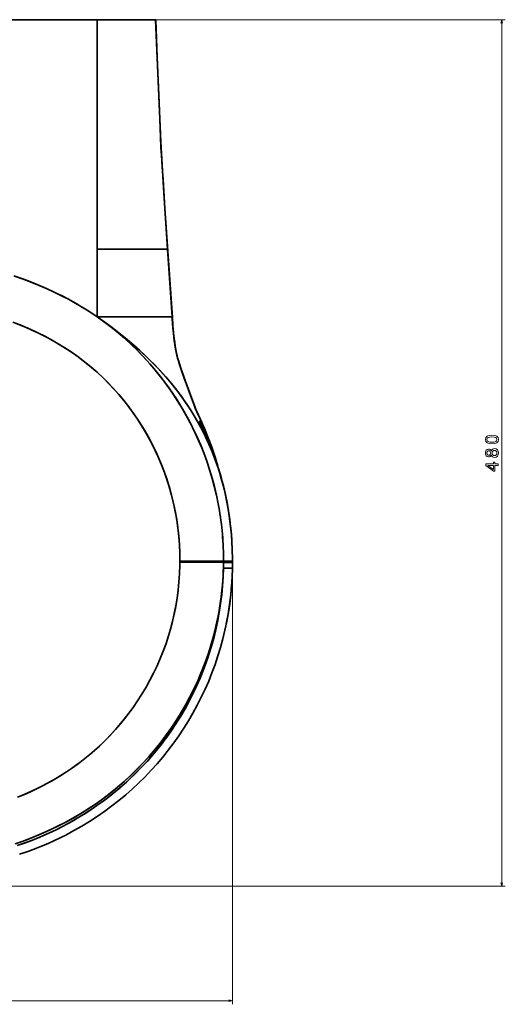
# Model space of a CAD drawing. Extents: x 278 to 1683, y 8 to 1326.
# Tile 3 of 5: x 710 to 979, y 64 to 609. Entities that reach past the tile are written whole.
import ezdxf

# ---------------------------------------------------------------- set-up
doc = ezdxf.new("R2010")
doc.units = 0

msp = doc.modelspace()

# ---------------------------------------------------------------- linework, layer by layer
at = {"color": 7, "lineweight": 35}
for p, q in [((753.13, 609.47), (352.75, 609.47)), ((352.75, 609.47), (753.13, 609.47)), ((721.5, 609.47), (672.51, 609.47)), ((745.86, 609.47), (769.02, 609.47)), ((785.45, 609.47), (753.13, 609.47)), ((753.13, 482.4), (753.13, 609.47)), ((753.13, 609.47), (785.45, 609.47)), ((753.13, 609.47), (753.13, 482.4)), ((792.08, 482.4), (753.13, 482.4)), ((753.13, 444.83), (753.13, 482.4)), ((753.13, 482.4), (792.08, 482.4)), ((753.13, 482.4), (753.13, 444.83)), ((794.59, 444.83), (792.08, 482.4)), ((792.08, 482.4), (794.59, 444.83)), ((794.59, 444.83), (766.84, 444.83)), ((794.59, 444.83), (766.84, 444.83)), ((798.86, 309.47), (822.95, 309.47)), ((822.95, 309.47), (798.86, 309.47)), ((822.95, 308.77), (798.86, 309.01)), ((822.95, 308.77), (798.86, 309.01))]:
    msp.add_line(p, q, dxfattribs=at)
at = {"color": 7, "lineweight": 35, "ltscale": 0.200113}
msp.add_line((729.5, 609.47), (721.5, 609.47), dxfattribs=at)
at = {"color": 7, "lineweight": 35, "ltscale": 0.172568}
msp.add_line((729.5, 609.47), (736.41, 609.47), dxfattribs=at)
at = {"color": 7, "lineweight": 35, "ltscale": 0.23645}
msp.add_line((736.41, 609.47), (745.86, 609.47), dxfattribs=at)
at = {"color": 8, "lineweight": 13}
for p, q in [((755.13, 609.47), (979.06, 609.47)), ((977.06, 129.47), (977.06, 609.47)), ((827.93, 303.65), (827.93, 64.11)), ((554.94, 129.47), (979.06, 129.47)), ((277.95, 66.11), (827.93, 66.11))]:
    msp.add_line(p, q, dxfattribs=at)
at = {"color": 7, "lineweight": 35, "ltscale": 0.00098877}
msp.add_line((785.45, 609.47), (785.41, 609.47), dxfattribs=at)
at = {"color": 7, "lineweight": 35, "ltscale": 8.31604e-05}
msp.add_line((753.13, 482.4), (753.13, 482.4), dxfattribs=at)
msp.add_line((753.13, 482.4), (753.13, 482.4), dxfattribs=at)
at = {"color": 7, "lineweight": 35, "ltscale": 0.342754}
msp.add_line((766.84, 444.83), (753.13, 444.83), dxfattribs=at)
msp.add_line((766.84, 444.83), (753.13, 444.83), dxfattribs=at)
at = {"color": 7, "lineweight": 35, "ltscale": 0.011467}
msp.add_line((798.86, 309.47), (798.86, 309.01), dxfattribs=at)
msp.add_line((798.86, 309.47), (798.86, 309.01), dxfattribs=at)
at = {"color": 7, "lineweight": 35, "ltscale": 0.125}
msp.add_line((827.93, 305.65), (822.93, 305.74), dxfattribs=at)
msp.add_line((827.93, 305.65), (822.93, 305.74), dxfattribs=at)
at = {"color": 7, "lineweight": 35, "ltscale": 0.017322}
msp.add_line((822.95, 309.47), (822.95, 308.77), dxfattribs=at)
msp.add_line((822.95, 309.47), (822.95, 308.77), dxfattribs=at)
at = {"color": 7, "lineweight": 35, "ltscale": 0.125194}
msp.add_line((827.96, 308.77), (822.95, 308.77), dxfattribs=at)
msp.add_line((827.96, 308.77), (822.95, 308.77), dxfattribs=at)
at = {"color": 7, "lineweight": 35, "ltscale": 0.124084}
msp.add_line((822.99, 309.47), (827.96, 309.47), dxfattribs=at)
at = {"color": 7, "lineweight": 35, "ltscale": 0.124088}
msp.add_line((827.96, 309.47), (822.99, 309.47), dxfattribs=at)
at = {"color": 7, "lineweight": 35, "ltscale": 0.002821}
msp.add_line((827.85, 309.47), (827.96, 309.47), dxfattribs=at)
at = {"color": 7, "lineweight": 35, "ltscale": 0.025546}
msp.add_line((827.94, 306.67), (827.93, 305.65), dxfattribs=at)
at = {"color": 7, "lineweight": 35, "ltscale": 0.002053}
msp.add_line((827.95, 309.88), (827.95, 309.8), dxfattribs=at)
at = {"color": 7, "lineweight": 35, "ltscale": 0.008411}
msp.add_line((827.95, 309.8), (827.96, 309.47), dxfattribs=at)
msp.add_line((827.95, 309.8), (827.96, 309.47), dxfattribs=at)
at = {"color": 7, "lineweight": 35, "ltscale": 0.008428}
msp.add_line((827.96, 309.47), (827.96, 309.8), dxfattribs=at)
at = {"color": 7, "lineweight": 35, "ltscale": 0.017297}
for p, q in [((827.96, 309.47), (827.96, 308.77)), ((827.96, 308.77), (827.96, 309.47))]:
    msp.add_line(p, q, dxfattribs=at)
at = {"color": 7, "lineweight": 35, "ltscale": 0.009166}
msp.add_line((716.57, 149.47), (716.91, 149.59), dxfattribs=at)
at = {"color": 7, "lineweight": 35, "ltscale": 0.024764}
msp.add_line((718.22, 150.09), (719.14, 150.44), dxfattribs=at)
at = {"color": 7, "lineweight": 35}
for points in [[(785.41, 609.47), (788.27, 541.79), (788.98, 528.98), (790, 513.58), (792.08, 482.4)], [(785.45, 609.47), (786.32, 588.74), (787.36, 563.5), (787.94, 549.59)], [(788.54, 535.92), (788.39, 539), (787.94, 549.59)], [(788.5, 536.73), (788.81, 531.47), (789.04, 527.97), (789.52, 520.96), (790.59, 504.92), (794.7, 444.47), (795, 440.2), (795.18, 438.07), (795.54, 434.4), (796.01, 430.74), (796.33, 428.6), (796.7, 426.47), (797.03, 424.88), (797.79, 421.69), (798.23, 420.1), (799.21, 416.95), (800, 414.59), (801.66, 409.89), (803.23, 405.57), (804.03, 403.42), (805.37, 399.88), (806.57, 396.48), (807.14, 394.87), (807.55, 393.81), (808.02, 392.77)], [(753.13, 444.83), (750.16, 446.84), (747.15, 448.78), (744.1, 450.65), (741.78, 452.01), (739.45, 453.33), (737.09, 454.62), (734.72, 455.87), (729.92, 458.27), (725.05, 460.52), (720.13, 462.64), (715.79, 464.39), (711.4, 466.04), (706.99, 467.6)], [(707.36, 467.47), (712.65, 465.58), (717.89, 463.56), (723.07, 461.4), (725.66, 460.25), (728.22, 459.07), (730.75, 457.86), (733.26, 456.62), (737.11, 454.61), (740.91, 452.51), (744.66, 450.31), (748.36, 448.01), (750.76, 446.44), (753.13, 444.83)], [(706.36, 441.99), (710.52, 440.35), (714.62, 438.61), (718.67, 436.77), (722.41, 434.96), (726.1, 433.04), (729.59, 431.11), (733.02, 429.08), (736.28, 427.03), (739.48, 424.89), (742.54, 422.71), (746.13, 419.98), (749.63, 417.12), (753.03, 414.15), (756.33, 411.07), (759.53, 407.87), (762.49, 404.71), (765.36, 401.46), (768.13, 398.12), (770.79, 394.69), (773.34, 391.18), (775.78, 387.6), (778.11, 383.95), (780.32, 380.22), (782.19, 376.86), (783.97, 373.45), (785.64, 369.99), (787.22, 366.49), (788.7, 362.94), (790.36, 358.62), (791.87, 354.23), (793.24, 349.8), (794.46, 345.33), (795.53, 340.82), (796.4, 336.53), (797.15, 332.22), (797.76, 327.89), (798.23, 323.54), (798.6, 318.86), (798.8, 314.16), (798.86, 309.47)], [(820.09, 341.3), (819.11, 346.09), (817.99, 350.85), (816.72, 355.57), (815.32, 360.25), (813.77, 364.89), (812.09, 369.48), (810.39, 373.73), (808.57, 377.94), (806.63, 382.09), (804.58, 386.19), (802.41, 390.23), (799.91, 394.57), (797.27, 398.84), (794.51, 403.02), (791.62, 407.11), (788.61, 411.12), (785.47, 415.04), (782.22, 418.86), (778.84, 422.58), (775.36, 426.19), (771.77, 429.7), (768.72, 432.5), (765.61, 435.23), (762.42, 437.87), (759.17, 440.43), (756.18, 442.67), (753.13, 444.83)], [(753.13, 444.83), (757.27, 441.9), (761.33, 438.91), (765.3, 435.85), (769.19, 432.71), (771.39, 430.87), (773.56, 429), (776.41, 426.47), (779.19, 423.89), (781.91, 421.27), (785.09, 418.07), (788.17, 414.81), (791.15, 411.48), (794.02, 408.09), (796.79, 404.63), (799.48, 401.06), (802.06, 397.43), (804.52, 393.74), (806.85, 389.98), (809.06, 386.18), (811.15, 382.32), (813.11, 378.4), (814.94, 374.44), (816.39, 371.06), (817.75, 367.64), (819.02, 364.19), (820.2, 360.72), (820.94, 358.41), (821.63, 356.08), (822.3, 353.71), (822.92, 351.33), (824.05, 346.57), (824.97, 342.13), (825.76, 337.66), (826.42, 333.16), (826.96, 328.64)], [(753.13, 444.83), (755.91, 442.86), (758.64, 440.83), (761.33, 438.74), (764.77, 435.94), (768.12, 433.04), (771.39, 430.05), (774.58, 426.97), (777.68, 423.8), (780.7, 420.56), (783.63, 417.23), (786.69, 413.55), (789.64, 409.78), (792.47, 405.93), (795.2, 402), (797.81, 397.99), (800.3, 393.91), (802.67, 389.75), (804.31, 386.69), (805.89, 383.6), (807.4, 380.48), (809.25, 376.41), (810.98, 372.29), (812.6, 368.13), (814.11, 363.92), (815.5, 359.67), (816.77, 355.39), (817.93, 351.07), (819.08, 346.2), (820.09, 341.3)], [(753.13, 444.83), (758.08, 441.31), (762.91, 437.71), (765.27, 435.87), (767.6, 434.01), (771.03, 431.17), (774.38, 428.28), (777.64, 425.34), (780.81, 422.34), (784.33, 418.85), (787.72, 415.29), (790.99, 411.66), (794.13, 407.96), (797.13, 404.19), (800, 400.35), (802.73, 396.45), (805.12, 392.79), (807.4, 389.07), (809.55, 385.3), (811.58, 381.48), (813.48, 377.62), (815.26, 373.71), (816.92, 369.76), (818.45, 365.77), (819.28, 363.47), (820.06, 361.16), (820.8, 358.84), (821.51, 356.51), (822.17, 354.16), (822.8, 351.81), (823.94, 347.07), (824.94, 342.3), (825.78, 337.49), (826.49, 332.65), (826.96, 328.64)], [(819.88, 362.15), (818.25, 367.43), (816.47, 372.66), (814.54, 377.84), (812.46, 382.98), (811.37, 385.52), (810.24, 388.05), (808.17, 392.46), (807.71, 393.5), (807.45, 394.27), (807.29, 394.7), (803.12, 405.84), (801.14, 411.24), (799.31, 416.46), (798.32, 419.51), (797.87, 421.07), (797.26, 423.45), (796.85, 425.29), (796.49, 427.15), (796.14, 429.21), (795.83, 431.27), (795.53, 433.64), (795.28, 436), (795.03, 438.66), (794.65, 443.87), (794.59, 444.83)], [(819.88, 362.16), (818.52, 366.58), (817.06, 370.97), (815.49, 375.33), (813.83, 379.65), (812.38, 383.17), (810.87, 386.65), (809.29, 390.12), (808.31, 392.16), (808.02, 392.78), (807.52, 394.07), (807.11, 395.16), (802.28, 408.11), (800.67, 412.54), (799.18, 416.84), (798.84, 417.87), (798.19, 419.94), (797.6, 422.04), (797.15, 423.89), (796.75, 425.76), (796.39, 427.71), (796.06, 429.67), (795.78, 431.65), (795.53, 433.62), (795.13, 437.54), (794.74, 442.6), (794.59, 444.83)], [(707.84, 441.42), (710.34, 440.42), (713.65, 439.04), (716.92, 437.59), (720.16, 436.07), (723.99, 434.15), (727.77, 432.13), (731.48, 430.01), (735.12, 427.78), (738.69, 425.43), (741.78, 423.27), (745.37, 420.57), (748.88, 417.75), (752.29, 414.82), (755.6, 411.77), (758.8, 408.61), (761.91, 405.35), (764.91, 401.99), (767.79, 398.53), (770.57, 394.98), (773.22, 391.34), (775.76, 387.63), (777.85, 384.37), (779.84, 381.06), (781.74, 377.7), (783.53, 374.3), (785.23, 370.86), (786.84, 367.37), (788.34, 363.83), (790.03, 359.5), (791.58, 355.12), (792.98, 350.68), (794.23, 346.2), (795.34, 341.68), (796.29, 337.13), (797.1, 332.55), (797.75, 327.94), (798.25, 323.31), (798.61, 318.67), (798.81, 314.07), (798.86, 309.47)], [(820.58, 359.49), (819.94, 361.89), (819.22, 364.28), (818.35, 366.92), (817.43, 369.55), (815.99, 373.44), (814.99, 376.02), (812.98, 381.18), (811.64, 384.61), (810.95, 386.31), (809.87, 388.85), (808.65, 391.47), (808.07, 392.67)], [(826.36, 333.56), (825.61, 338.39), (825.21, 340.79), (824.52, 344.39), (824.03, 346.67), (823.49, 348.94), (822.66, 352.18), (821.77, 355.4), (820.35, 360.25), (819.59, 362.66), (818.8, 365.05), (817.39, 369.03), (815.88, 372.97), (814.28, 376.91), (812.59, 380.82), (810.53, 385.3), (809.91, 386.61), (809.69, 387.03), (809.58, 387.2)], [(827.22, 326.02), (827.6, 321.09), (827.85, 315.91), (827.95, 311.03), (827.95, 309.82)], [(708.83, 152.05), (712.85, 153.43), (716.82, 154.91), (720.76, 156.48), (725.36, 158.48), (729.91, 160.6), (733.48, 162.39), (736.99, 164.25), (739.71, 165.77), (742.41, 167.34), (745.07, 168.97), (747.7, 170.63), (750.32, 172.37), (752.91, 174.15), (756.33, 176.61), (759.67, 179.15), (763.33, 182.08), (766.88, 185.1), (769.21, 187.17), (772.31, 190.05), (775.29, 192.97), (778.19, 195.96), (781.02, 199.03), (783.76, 202.16), (786.43, 205.37), (789.01, 208.64), (791.51, 211.99), (793.93, 215.39), (796.26, 218.86), (798.5, 222.39), (800.88, 226.38), (803.15, 230.43), (805.31, 234.55), (807.34, 238.72), (809.26, 242.96), (811.06, 247.24), (812.73, 251.58), (814.29, 255.96), (815.71, 260.38), (816.89, 264.4), (817.97, 268.44), (818.94, 272.52), (819.8, 276.61), (820.69, 281.42), (821.42, 286.26), (822.02, 291.11), (822.47, 295.98), (822.77, 300.86), (822.93, 305.74)], [(822.93, 305.74), (822.77, 300.81), (822.46, 295.89), (822, 290.98), (821.4, 286.07), (820.65, 281.19), (819.75, 276.34), (818.71, 271.51), (817.58, 266.94), (816.32, 262.41), (814.93, 257.91), (813.42, 253.46), (811.77, 249.05), (810, 244.69), (808.11, 240.38), (806.1, 236.13), (803.96, 231.94), (801.7, 227.81), (799.33, 223.75), (796.84, 219.76), (794.53, 216.27), (792.14, 212.85), (789.66, 209.49), (786.77, 205.79), (783.77, 202.17), (780.68, 198.65), (777.49, 195.22), (774.2, 191.89), (770.83, 188.66), (768.52, 186.55), (766.13, 184.45), (763.12, 181.91), (760.04, 179.44), (756.89, 177.03), (753.67, 174.69), (751.07, 172.87), (748.44, 171.11), (745.77, 169.4), (742.03, 167.12), (738.21, 164.93), (734.32, 162.82), (730.36, 160.82), (726.34, 158.92), (723.39, 157.61), (720.95, 156.56), (717.27, 155.08), (713.55, 153.68), (709.79, 152.37)], [(710.12, 147.21), (712.93, 148.16), (715.72, 149.15), (718.5, 150.19), (721.25, 151.28), (723.78, 152.33), (726.29, 153.42), (728.65, 154.48), (733.33, 156.71), (735.63, 157.87), (740.16, 160.29), (744.58, 162.82), (748.88, 165.45), (753.09, 168.2), (757.21, 171.07), (761.22, 174.03), (765.11, 177.08), (768.87, 180.21), (772.53, 183.43), (776.09, 186.75), (779.56, 190.17), (782.93, 193.71), (786.21, 197.34), (789.38, 201.08), (792.45, 204.92), (795.42, 208.85), (798.27, 212.88), (801, 216.99), (803.62, 221.17), (806.11, 225.44), (808.47, 229.78), (810.71, 234.18), (812.82, 238.65), (814.8, 243.18), (816.64, 247.76), (818.35, 252.4), (819.92, 257.09), (821.35, 261.81), (822.65, 266.58), (823.81, 271.39), (824.83, 276.23), (825.7, 281.09), (826.43, 285.98), (827.02, 290.89), (827.47, 295.8), (827.77, 300.72), (827.93, 305.65)], [(822.74, 301.24), (822.39, 296.15), (821.87, 291.08), (821.2, 286.02), (820.38, 280.98), (819.4, 275.97), (818.85, 273.47), (818.26, 270.98), (817.64, 268.51), (816.4, 264.05), (815.19, 260.09), (813.6, 255.41), (811.88, 250.77), (810.02, 246.19), (808.01, 241.68), (805.88, 237.22), (803.61, 232.83), (801.21, 228.51), (798.68, 224.26), (796.03, 220.09), (793.25, 216), (790.36, 211.99), (787.48, 208.24), (784.49, 204.57), (781.4, 200.99), (778.21, 197.5), (774.92, 194.1), (771.54, 190.79), (768.06, 187.59), (764.49, 184.48), (761.48, 182), (758.42, 179.6), (755.29, 177.26), (752.11, 175.01), (748.69, 172.71), (744.41, 170.01), (740.06, 167.44), (735.64, 165.01), (731.14, 162.7), (726.59, 160.52), (721.98, 158.46), (717.33, 156.53), (714.15, 155.29), (710.95, 154.11), (707.68, 152.96)], [(708.23, 153.15), (711.55, 154.33), (716.36, 156.15), (721.13, 158.1), (725.82, 160.17), (730.45, 162.36), (735.02, 164.68), (739.52, 167.14), (743.95, 169.73), (746.13, 171.07), (748.29, 172.45), (752.15, 175.03), (756.24, 177.96), (760.24, 181.01), (764.14, 184.19), (767.94, 187.48), (771.64, 190.89), (775.23, 194.41), (778.71, 198.03), (782.08, 201.76), (785.34, 205.59), (788.48, 209.52), (791.5, 213.54), (794.39, 217.65), (797.16, 221.84), (799.81, 226.12), (802.32, 230.47), (804.44, 234.4), (806.46, 238.39), (808.36, 242.44), (810.16, 246.53), (811.84, 250.67), (813.41, 254.86), (814.86, 259.09), (816.25, 263.53), (817.5, 268.01), (818.67, 272.68), (819.69, 277.39), (820.58, 282.12), (821.33, 286.88), (821.94, 291.65), (822.41, 296.44), (822.74, 301.24)], [(798.66, 302.56), (798.36, 298.12), (797.92, 293.68), (797.34, 289.27), (796.62, 284.87), (795.77, 280.5), (794.78, 276.16), (793.65, 271.86), (792.56, 268.17), (791.18, 263.96), (789.66, 259.79), (788, 255.67), (786.22, 251.6), (784.31, 247.59), (782.27, 243.64), (780.1, 239.75), (777.82, 235.94), (775.42, 232.2), (772.9, 228.53), (770.1, 224.71), (767.17, 220.99), (764.12, 217.37), (760.95, 213.86), (757.66, 210.45), (755.97, 208.79), (754.26, 207.16), (751.64, 204.77), (748.96, 202.44), (746.22, 200.19), (743.42, 198.01), (741.13, 196.3), (738.8, 194.65), (736.06, 192.8), (732.64, 190.62), (729.16, 188.54), (725.62, 186.56), (722.02, 184.67), (718.37, 182.88), (716.06, 181.8), (713.73, 180.76), (709.03, 178.79)], [(798.66, 302.56), (798.35, 298.02), (797.89, 293.49), (797.29, 288.97), (796.55, 284.48), (795.66, 280.02), (794.63, 275.59), (793.65, 271.86), (792.56, 268.18), (791.18, 263.97), (789.66, 259.8), (788.01, 255.68), (786.22, 251.61), (784.31, 247.6), (782.27, 243.65), (780.11, 239.76), (777.83, 235.95), (775.43, 232.2), (772.91, 228.53), (770.61, 225.39), (768.23, 222.31), (765.76, 219.29), (763.21, 216.34), (760.04, 212.9), (756.77, 209.56), (753.38, 206.34), (749.89, 203.23), (746.29, 200.25), (744.46, 198.8), (742.6, 197.39), (740.71, 196.01), (738.81, 194.66), (736.07, 192.81), (733.34, 191.06), (730.57, 189.37), (727.76, 187.74), (725.62, 186.56), (723.46, 185.41), (719.09, 183.22), (714.64, 181.16), (710.12, 179.23)]]:
    msp.add_lwpolyline(points, dxfattribs=at)
at = {"color": 8, "lineweight": 13}
for points in [[(977.58, 607.53), (977.06, 609.47), (976.54, 607.53)], [(976.54, 131.4), (977.06, 129.47), (977.58, 131.4)], [(826, 65.59), (827.93, 66.11), (826, 66.63)]]:
    msp.add_lwpolyline(points, dxfattribs=at)
for points in [[(971.64, 374.51), (973.22, 374.66), (974.35, 375.13), (975.04, 375.89), (975.26, 376.94), (975.04, 377.98), (974.35, 378.73), (973.22, 379.2), (971.64, 379.36), (970.07, 379.2), (969.44, 379.01), (968.93, 378.73), (968.24, 377.98), (968.01, 376.94), (968.24, 375.89), (968.94, 375.13), (970.07, 374.66)], [(971.64, 375.48), (970.42, 375.56), (969.54, 375.81), (969.03, 376.26), (968.85, 376.94), (969.03, 377.6), (969.54, 378.06), (970.42, 378.31), (971.64, 378.39), (972.87, 378.31), (973.75, 378.06), (974.26, 377.6), (974.43, 376.94), (974.26, 376.26), (973.75, 375.81), (972.87, 375.56)], [(971.29, 368.21), (971.57, 367.7), (971.96, 367.35), (972.46, 367.13), (973.05, 367.06), (973.95, 367.22), (974.65, 367.68), (975.09, 368.44), (975.26, 369.47), (975.09, 370.48), (974.65, 371.24), (973.95, 371.7), (973.05, 371.88), (972.46, 371.8), (971.96, 371.58), (971.57, 371.22), (971.29, 370.72), (971.04, 371.12), (970.71, 371.4), (970.31, 371.57), (969.81, 371.63), (969.1, 371.47), (968.52, 371.05), (968.15, 370.36), (968.01, 369.47), (968.15, 368.56), (968.52, 367.87), (969.1, 367.44), (969.81, 367.29), (970.31, 367.34), (970.71, 367.51)], [(973.03, 368.02), (972.5, 368.11), (972.09, 368.41), (971.83, 368.86), (971.74, 369.47), (971.83, 370.06), (972.09, 370.51), (972.5, 370.81), (973.03, 370.91), (973.61, 370.81), (974.04, 370.51), (974.32, 370.06), (974.41, 369.47), (974.32, 368.86), (974.04, 368.41), (973.61, 368.11)], [(969.89, 368.25), (969.45, 368.33), (969.11, 368.57), (968.9, 368.95), (968.82, 369.47), (968.9, 369.97), (969.11, 370.35), (969.45, 370.6), (969.89, 370.69), (970.35, 370.6), (970.7, 370.35), (970.93, 369.97), (971, 369.47), (970.92, 368.95), (970.7, 368.57), (970.35, 368.33)], [(975.06, 362.55), (975.06, 363.46), (973.32, 363.46), (973.32, 364.45), (972.52, 364.45), (972.52, 363.46), (968.21, 363.46), (968.21, 362.54), (972.44, 359.47), (973.32, 359.47), (973.32, 362.55)], [(972.52, 360.32), (969.38, 362.55), (972.52, 362.55)]]:
    msp.add_lwpolyline(points, close=True, dxfattribs=at)
at = {"color": 7, "lineweight": 35}
for centre, radius, start, end in [((657.25, 310.43), 165.75, 0.3017, 10.7367), ((657.25, 310.43), 165.74, 0.3015, 10.7367), ((655.22, 310.39), 172.71, 5.1967, 6.065), ((659.05, 310.39), 163.94, 359.6779, 0.3187), ((656.23, 310.4), 166.77, 359.6809, 0.3108), ((654.91, 310.14), 143.95, 356.9802, 359.5474), ((654.91, 310.14), 143.95, 356.9803, 359.5475), ((655.98, 310.4), 167.01, 356.856, 358.4021), ((655.98, 310.4), 167.01, 356.856, 358.4021), ((658.31, 308.23), 164.64, 359.1322, 0.1875), ((658.32, 308.23), 164.62, 359.1322, 0.1876), ((657.87, 308.66), 170.09, 358.9861, 0.0378), ((657.83, 308.66), 170.12, 358.9863, 0.0378), ((658.48, 308.65), 169.47, 348.5175, 355.8597)]:
    msp.add_arc(centre, radius, start, end, dxfattribs=at)
msp.add_ellipse((716.82, 277.78), major_axis=(-47.17, -144.83), ratio=0.694803, start_param=2.010722, end_param=2.142929, dxfattribs=at)

doc.saveas('drawing.dxf')
